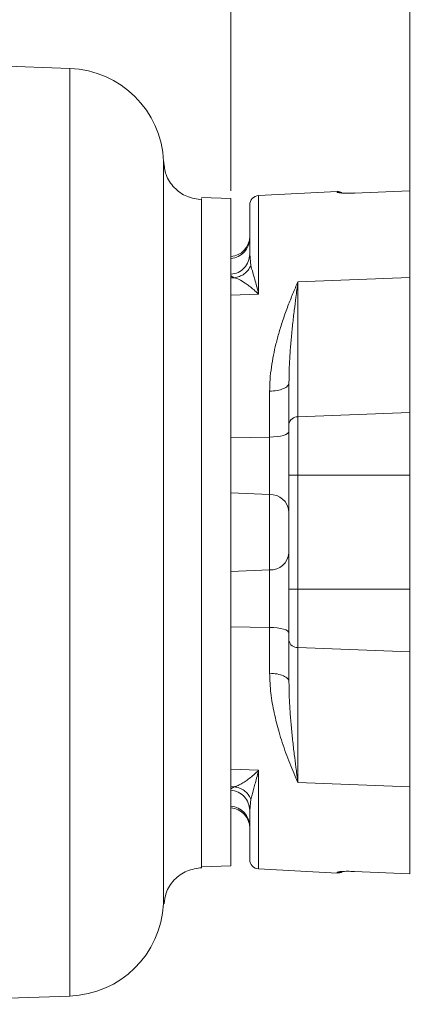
# Model space of a CAD drawing. Header units: inches. Extents: x 0.3 to 33.9, y 0.2 to 21.7.
# Tile 7 of 21: x 10.8 to 13.3, y 7.9 to 14.2. Entities that reach past the tile are written whole.
import ezdxf

# ---------------------------------------------------------------- set-up
doc = ezdxf.new("R2010")
doc.units = ezdxf.units.IN
doc.header["$MEASUREMENT"] = 0
doc.layers.add('SLD-0', color=7, linetype='Continuous', lineweight=15)
doc.styles.add('SLDTEXTSTYLE0', font='TXT', dxfattribs={"width": 0.75})
doc.dimstyles.new('SLDDIMSTYLE0', dxfattribs={"dimtxt": 0.25, "dimasz": 0.13, "dimexe": 0, "dimexo": 0.0625, "dimgap": 0.0625, "dimtad": 0, "dimtih": 1, "dimtoh": 1, "dimdec": 4, "dimrnd": 1e-09, "dimzin": 12, "dimdsep": 46, "dimtxsty": 'SLDTEXTSTYLE0', "dimsah": 1, "dimcen": 0.09, "dimadec": 0, "dimazin": 3, "dimtfac": 1, "dimtdec": 4, "dimtofl": 0, "dimtmove": 0, "dimatfit": 3, "dimfxl": 1, "dimfrac": 2, "dimtolj": 1, "dimtzin": 12, "dimarcsym": 0})

# ---------------------------------------------------------------- blocks, each defined once
blk = doc.blocks.new('*D19')
at = {"layer": 'SLD-0'}
for p, q in [((13.2797, 11.369), (13.2797, 16.4442)), ((9.9466, 16.356), (9.8958, 16.356)), ((9.8958, 16.356), (9.8958, 15.9592)), ((10.9048, 16.356), (10.9556, 16.356)), ((10.9556, 16.356), (10.9556, 15.9592)), ((7.5717, 16.3192), (9.807, 16.3192)), ((13.2797, 16.3192), (11.0444, 16.3192)), ((9.8958, 15.9592), (9.9466, 15.9592)), ((10.9556, 15.9592), (10.9048, 15.9592))]:
    blk.add_line(p, q, dxfattribs=at)
for points in [[(7.5717, 16.3192), (7.7017, 16.2992), (7.7017, 16.3392)], [(13.2797, 16.3192), (13.1497, 16.3392), (13.1497, 16.2992)]]:
    blk.add_solid(points, dxfattribs=at)
at = {"layer": 'SLD-0', "char_height": 0.25, "attachment_point": 1, "style": 'SLDTEXTSTYLE0'}
for s, insert in [('5.71', (10.0009, 16.7291, 0.0039)), ('145.0', (10.0101, 16.2814, 0.0039))]:
    blk.add_mtext(s, dxfattribs=dict(at, insert=insert))
blk = doc.blocks.new('*D21')
at = {"layer": 'SLD-0'}
for p, q in [((7.5717, 14.0858), (7.5717, 15.2631)), ((12.1397, 13.1329), (12.1397, 15.2631)), ((7.5717, 15.1381), (9.237, 15.1381)), ((9.3766, 15.1749), (9.3258, 15.1749)), ((9.3258, 15.1749), (9.3258, 14.7781)), ((10.3348, 15.1749), (10.3856, 15.1749)), ((10.3856, 15.1749), (10.3856, 14.7781)), ((12.1397, 15.1381), (10.4744, 15.1381)), ((9.3258, 14.7781), (9.3766, 14.7781)), ((10.3856, 14.7781), (10.3348, 14.7781))]:
    blk.add_line(p, q, dxfattribs=at)
for points in [[(7.5717, 15.1381), (7.7017, 15.1181), (7.7017, 15.1581)], [(12.1397, 15.1381), (12.0097, 15.1581), (12.0097, 15.1181)]]:
    blk.add_solid(points, dxfattribs=at)
at = {"layer": 'SLD-0', "char_height": 0.25, "attachment_point": 1, "style": 'SLDTEXTSTYLE0'}
for s, insert in [('4.57', (9.4309, 15.548, 0.1867)), ('116.0', (9.4401, 15.1003, 0.1867))]:
    blk.add_mtext(s, dxfattribs=dict(at, insert=insert))

msp = doc.modelspace()

# ---------------------------------------------------------------- linework, layer by layer
at = {"color": 7, "linetype": 'Continuous', "lineweight": 15}
for p, q in [((11.11337, 13.91209), (7.57173, 14.03577)), ((12.81659, 13.12805), (12.31659, 13.10185)), ((13.27973, 13.13263), (12.92613, 13.11801)), ((13.28289, 13.13274), (13.27973, 13.13261)), ((13.27973, 12.57909), (13.27973, 13.13263)), ((12.13988, 13.08293), (11.95174, 13.0895)), ((12.26743, 12.65639), (12.25973, 12.72884)), ((12.13973, 12.59114), (12.16091, 12.57862)), ((12.13973, 12.57751), (12.16091, 12.57862)), ((12.56659, 12.55147), (13.27973, 12.57909)), ((13.27973, 12.57909), (13.27973, 11.71834)), ((12.13973, 12.46672), (12.13973, 12.52532)), ((12.56659, 12.55147), (12.56659, 11.69072)), ((12.31659, 12.47328), (12.13973, 12.46672)), ((12.13973, 11.55832), (12.13973, 12.46672)), ((12.50973, 11.9086), (12.50973, 11.64644)), ((12.38654, 11.56197), (12.38654, 11.85434)), ((12.56659, 11.69072), (13.27973, 11.71834)), ((12.56659, 11.69072), (12.56659, 11.319)), ((13.27973, 11.71834), (13.27973, 11.319)), ((12.13973, 11.55832), (12.38654, 11.56197)), ((12.13973, 11.47467), (12.13973, 11.55832)), ((12.38654, 11.19603), (12.38654, 11.56197)), ((12.56659, 11.319), (12.50973, 11.319)), ((12.50973, 10.59253), (12.50973, 11.319)), ((13.27973, 11.319), (12.56659, 11.319)), ((12.56659, 11.319), (12.56659, 10.59253)), ((13.27973, 11.319), (13.27973, 10.59253)), ((12.13973, 11.20674), (12.38654, 11.19603)), ((12.38654, 10.7155), (12.38654, 11.19603)), ((12.13973, 10.7048), (12.38654, 10.7155)), ((12.38654, 10.34956), (12.38654, 10.7155)), ((12.56659, 10.59253), (12.50973, 10.59253)), ((13.27973, 10.59253), (12.56659, 10.59253)), ((12.56659, 10.59253), (12.56659, 10.22082)), ((13.27973, 10.59253), (13.27973, 10.19319)), ((12.13973, 10.35321), (12.13973, 10.43686)), ((12.13973, 10.35321), (12.38654, 10.34956)), ((12.13973, 9.44481), (12.13973, 10.35321)), ((12.38654, 10.0572), (12.38654, 10.34956)), ((12.50973, 10.00293), (12.50973, 10.2651)), ((13.27973, 10.19319), (12.56659, 10.22082)), ((12.56659, 10.22082), (12.56659, 9.36006)), ((13.27973, 10.19319), (13.27973, 9.33244)), ((12.13973, 9.44481), (12.31659, 9.43826)), ((12.13973, 9.38621), (12.13973, 9.44481)), ((13.27973, 9.33244), (12.56659, 9.36006)), ((12.13973, 9.33402), (12.16091, 9.33292)), ((12.13973, 9.32039), (12.16091, 9.33292)), ((13.27973, 8.77891), (13.27973, 9.33244)), ((12.25973, 9.18269), (12.26743, 9.25514)), ((11.95174, 8.82204), (12.13988, 8.82861)), ((12.31659, 8.80968), (12.81659, 8.78348)), ((12.92613, 8.79353), (13.27973, 8.77891)), ((9.59862, 7.94655), (11.11337, 7.99944))]:
    msp.add_line(p, q, dxfattribs=at)
at = {"color": 8, "linetype": 'Continuous', "lineweight": 15}
for p, q in [((11.11337, 10.95577), (11.11337, 13.91209)), ((12.81659, 13.12361), (12.81659, 13.12805)), ((12.31659, 13.10185), (12.31659, 12.47328)), ((11.11337, 7.99944), (11.11337, 10.95577)), ((12.31659, 9.43826), (12.31659, 8.80968)), ((12.81659, 8.78348), (12.81659, 8.78792))]:
    msp.add_line(p, q, dxfattribs=at)
at = {"color": 7, "linetype": 'Continuous', "lineweight": 15, "flags": 128}
for points in [[(12.50973, 11.59858), (12.5074, 11.59166), (12.50048, 11.58499), (12.48922, 11.57881), (12.47403, 11.57334), (12.45545, 11.56878), (12.43416, 11.56529), (12.41091, 11.56299), (12.38654, 11.56197)], [(12.50973, 10.31295), (12.5074, 10.31987), (12.50048, 10.32654), (12.48922, 10.33272), (12.47403, 10.33819), (12.45545, 10.34275), (12.43416, 10.34625), (12.41091, 10.34854), (12.38654, 10.34956)]]:
    msp.add_lwpolyline(points, dxfattribs=at)
at = {"color": 7, "linetype": 'Continuous', "lineweight": 15}
for centre, radius, start, end in [((11.09173, 13.29247), 0.62, 2.451026, 88), ((12.81973, 13.06813), 0.06, 62.34907, 93), ((12.31973, 13.04193), 0.06, 93, 180), ((12.12973, 12.84223), 0.13, 274.411726, 0), ((12.13023, 12.8304), 0.1295, 274.20822, 359.832407), ((12.56208, 11.63787), 0.05304, 85.11581, 170.705413), ((12.39124, 11.07707), 0.11905, 5.540499, 92.263755), ((12.39124, 10.83446), 0.11905, 267.736245, 354.459501), ((12.56208, 10.27366), 0.05304, 189.294587, 274.88419), ((12.13023, 9.08113), 0.1295, 0.167593, 85.79178), ((12.12973, 9.0693), 0.13, 0, 85.588274), ((12.31973, 8.8696), 0.06, 180, 267), ((12.81973, 8.8434), 0.06, 267, 299.160939), ((11.09173, 8.61907), 0.62, 272, 356.993979)]:
    msp.add_arc(centre, radius, start, end, dxfattribs=at)
for points, knots in [([(11.71088, 8.58653), (11.71088, 8.58651), (11.71088, 8.58485), (11.71089, 8.59018), (11.7109, 8.60054), (11.71091, 8.61817), (11.7109, 8.63768), (11.7109, 8.65722), (11.71089, 8.67679), (11.71089, 8.70113), (11.71088, 8.73102), (11.71086, 8.76705), (11.71085, 8.80746), (11.71084, 8.84929), (11.71084, 8.88888), (11.71083, 8.9251), (11.71083, 8.957), (11.71084, 8.98234), (11.71084, 9.00277), (11.71085, 9.02034), (11.71085, 9.03904), (11.71086, 9.05892), (11.71087, 9.08002), (11.71088, 9.10238), (11.71089, 9.1246), (11.71091, 9.15012), (11.71092, 9.17735), (11.71094, 9.20935), (11.71096, 9.24406), (11.71099, 9.30559), (11.71102, 9.39107), (11.71106, 9.49726), (11.71108, 9.59844), (11.71109, 9.70121), (11.71109, 9.81101), (11.71108, 9.92977), (11.71106, 10.02927), (11.71103, 10.10858), (11.71101, 10.16764), (11.71099, 10.23755), (11.71096, 10.31322), (11.71094, 10.38587), (11.71092, 10.43476), (11.71091, 10.46205), (11.7109, 10.47368), (11.7109, 10.48332), (11.7109, 10.49095), (11.71088, 10.53604), (11.71086, 10.61408), (11.71083, 10.72944), (11.71083, 10.84222), (11.71085, 10.96086), (11.71089, 11.08081), (11.71094, 11.20178), (11.711, 11.3397), (11.71107, 11.48399), (11.71112, 11.62898), (11.71116, 11.75103), (11.71119, 11.86662), (11.7112, 11.98103), (11.71119, 12.09887), (11.71118, 12.2128), (11.71114, 12.32368), (11.7111, 12.42084), (11.71105, 12.52505), (11.71099, 12.61729), (11.71094, 12.70213), (11.7109, 12.76495), (11.71087, 12.82265), (11.71084, 12.87723), (11.71083, 12.92879), (11.71083, 12.97733), (11.71085, 13.02315), (11.71087, 13.06598), (11.7109, 13.10669), (11.71095, 13.15233), (11.71101, 13.19926), (11.71107, 13.24279), (11.71112, 13.27726), (11.71115, 13.3014), (11.71116, 13.31483), (11.71116, 13.31655), (11.71116, 13.31715)], [0, 0, 0, 0, 0.0002139, 0.0184679, 0.0362487, 0.0535574, 0.0689702, 0.0782829, 0.0886694, 0.1001299, 0.1126647, 0.1262742, 0.1407102, 0.1535862, 0.1649017, 0.1746562, 0.1828492, 0.1894805, 0.1934456, 0.1975938, 0.2019252, 0.2064397, 0.2111372, 0.2160176, 0.2210809, 0.2254062, 0.2321108, 0.2379019, 0.2447496, 0.2526534, 0.2734526, 0.2920421, 0.3084252, 0.3244541, 0.3421306, 0.360274, 0.3788865, 0.3865245, 0.3950816, 0.4045583, 0.4166092, 0.4272952, 0.4351667, 0.4370591, 0.4386733, 0.4400093, 0.441067, 0.4418464, 0.4587361, 0.4732846, 0.4891292, 0.5047192, 0.5215449, 0.5379319, 0.5541018, 0.5781789, 0.5977919, 0.6152477, 0.6305503, 0.6482964, 0.6662659, 0.6844615, 0.7019909, 0.7202827, 0.7336104, 0.7567206, 0.7711139, 0.7831366, 0.7950872, 0.8079774, 0.8198421, 0.8317669, 0.8446435, 0.8568636, 0.8690308, 0.8829516, 0.9039419, 0.9246095, 0.9459131, 0.9675336, 0.9885259, 1, 1, 1, 1]), ([(11.71116, 13.31906), (11.71116, 13.3191), (11.71116, 13.32024), (11.71115, 13.31823), (11.71114, 13.31629)], [0, 0, 0, 0, 0.0324791, 1, 1, 1, 1]), ([(11.95494, 13.0757), (11.92212, 13.08031), (11.85659, 13.08952), (11.77486, 13.14894), (11.72161, 13.22897), (11.71522, 13.28953), (11.71229, 13.31735)], [0, 0, 0, 0, 0.2605514, 0.5202673, 0.7795274, 1, 1, 1, 1]), ([(12.92613, 13.11801), (12.91148, 13.1176), (12.882, 13.11678), (12.8461, 13.11814), (12.82136, 13.12065), (12.81818, 13.12262), (12.81659, 13.12361)], [0, 0, 0, 0, 0.2463952, 0.4954856, 0.7468673, 1, 1, 1, 1]), ([(12.92613, 13.11801), (12.92649, 13.11843), (12.92691, 13.11895), (12.9274, 13.11786), (12.92748, 13.11767)], [0, 0, 0, 0, 0.8271333, 1, 1, 1, 1]), ([(13.27973, 13.13263), (13.27973, 13.13281), (13.27973, 13.13318), (13.27973, 13.13314), (13.27973, 13.13294), (13.27973, 13.13261), (13.27973, 13.13257)], [0, 0, 0, 0, 0.3163272, 0.6326367, 0.9489319, 1, 1, 1, 1]), ([(11.95174, 13.08357), (11.95174, 13.07642), (11.95174, 13.06091), (11.95174, 12.93841), (11.95174, 12.7417), (11.95174, 12.47417), (11.95174, 12.14887), (11.95174, 11.77757), (11.95174, 11.37472), (11.95174, 10.95577), (11.95174, 10.53682), (11.95174, 10.13395), (11.95174, 9.76272), (11.95174, 9.43716), (11.95174, 9.1706), (11.95174, 8.97024), (11.95174, 8.85518), (11.95174, 8.80841), (11.95174, 8.82379), (11.95174, 8.82474)], [0, 0, 0, 0, 0.0537237, 0.1165325, 0.1793413, 0.2421501, 0.3049589, 0.3677677, 0.4305765, 0.4933853, 0.5561941, 0.619003, 0.6818118, 0.7446206, 0.8074294, 0.8702382, 0.933047, 0.9958558, 1, 1, 1, 1]), ([(12.13973, 13.08293), (12.13973, 13.07942), (12.13973, 13.0724), (12.13973, 13.01589), (12.13973, 12.92675), (12.13973, 12.80318), (12.13973, 12.6482), (12.13973, 12.46418), (12.13973, 12.25447), (12.13973, 12.02217), (12.13973, 11.79259), (12.13973, 11.63629), (12.13973, 11.56862)], [0, 0, 0, 0, 0.1024219, 0.2048439, 0.3072658, 0.4096877, 0.5121096, 0.6145316, 0.7169535, 0.8193754, 0.9217973, 1, 1, 1, 1]), ([(12.25973, 13.04193), (12.25973, 13.04013), (12.25973, 13.03654), (12.25973, 13.0076), (12.25973, 12.96233), (12.25973, 12.89987), (12.25973, 12.82344), (12.25973, 12.76022), (12.25973, 12.72884)], [0, 0, 0, 0, 0.1707645, 0.34076322, 0.5098055, 0.67555051, 0.83899314, 1, 1, 1, 1]), ([(12.16091, 12.57862), (12.17211, 12.5805), (12.19451, 12.58426), (12.22495, 12.60134), (12.25077, 12.62533), (12.26187, 12.64604), (12.26742, 12.65639)], [0, 0, 0, 0, 0.2500489, 0.5000012, 0.7499528, 1, 1, 1, 1]), ([(12.26743, 12.65639), (12.27028, 12.64545), (12.27654, 12.62144), (12.28822, 12.5801), (12.30179, 12.53064), (12.31118, 12.49426), (12.31659, 12.47328)], [0, 0, 0, 0, 0.2262674, 0.4966535, 0.7096305, 1, 1, 1, 1]), ([(12.31659, 12.47328), (12.30604, 12.48323), (12.28595, 12.50218), (12.25696, 12.52564), (12.22531, 12.54835), (12.19095, 12.56868), (12.17086, 12.57532), (12.16091, 12.57862)], [0, 0, 0, 0, 0.1808583, 0.3443457, 0.5067037, 0.7555034, 1, 1, 1, 1]), ([(12.38654, 11.85434), (12.38713, 11.87936), (12.38837, 11.93145), (12.39728, 12.00811), (12.41021, 12.08385), (12.42687, 12.15829), (12.44742, 12.23453), (12.4731, 12.31579), (12.50259, 12.39782), (12.53439, 12.4778), (12.55586, 12.52692), (12.56659, 12.55147)], [0, 0, 0, 0, 0.0939217, 0.1954856, 0.2957052, 0.393918, 0.4992938, 0.6170998, 0.7495466, 0.8747972, 1, 1, 1, 1]), ([(12.50973, 11.9086), (12.51012, 11.93871), (12.51094, 12.00183), (12.51638, 12.09482), (12.52386, 12.1885), (12.53306, 12.28068), (12.54313, 12.36886), (12.55438, 12.45964), (12.56223, 12.51864), (12.56659, 12.55147)], [0, 0, 0, 0, 0.132672, 0.2781478, 0.4186545, 0.5616424, 0.7079646, 0.8375113, 1, 1, 1, 1]), ([(12.50973, 11.319), (12.50973, 11.34938), (12.50973, 11.41082), (12.50973, 11.49912), (12.50973, 11.58056), (12.50973, 11.62464), (12.50973, 11.64644)], [0, 0, 0, 0, 0.2472788, 0.5, 0.7527212, 1, 1, 1, 1]), ([(12.13973, 11.54803), (12.13973, 11.53416), (12.13973, 11.43267), (12.13973, 11.23361), (12.13973, 11.04838), (12.13973, 10.95577)], [0, 0, 0, 0, 0.0733425, 0.5366712, 1, 1, 1, 1]), ([(12.13973, 10.95577), (12.13973, 10.86315), (12.13973, 10.67792), (12.13973, 10.47886), (12.13973, 10.37738), (12.13973, 10.36351)], [0, 0, 0, 0, 0.4633288, 0.9266575, 1, 1, 1, 1]), ([(12.50973, 10.2651), (12.50973, 10.28689), (12.50973, 10.33097), (12.50973, 10.41241), (12.50973, 10.50072), (12.50973, 10.56215), (12.50973, 10.59253)], [0, 0, 0, 0, 0.2472788, 0.5, 0.7527212, 1, 1, 1, 1]), ([(12.13973, 10.34291), (12.13973, 10.27524), (12.13973, 10.11894), (12.13973, 9.88936), (12.13973, 9.65707), (12.13973, 9.44735), (12.13973, 9.26333), (12.13973, 9.10835), (12.13973, 8.98478), (12.13973, 8.89564), (12.13973, 8.83914), (12.13973, 8.83211), (12.13973, 8.8286)], [0, 0, 0, 0, 0.0782027, 0.1806246, 0.2830465, 0.3854684, 0.4878904, 0.5903123, 0.6927342, 0.7951561, 0.8975781, 1, 1, 1, 1]), ([(12.56659, 9.36006), (12.55768, 9.3804), (12.54027, 9.42012), (12.51468, 9.483), (12.49011, 9.54782), (12.4673, 9.61384), (12.44109, 9.69804), (12.41476, 9.80163), (12.39176, 9.92752), (12.38826, 10.01452), (12.38654, 10.0572)], [0, 0, 0, 0, 0.1040093, 0.2030717, 0.3052394, 0.4076888, 0.500784, 0.672408, 0.8392831, 1, 1, 1, 1]), ([(12.56659, 9.36006), (12.56223, 9.39289), (12.55438, 9.4519), (12.54313, 9.54268), (12.53306, 9.63085), (12.52386, 9.72303), (12.51638, 9.81672), (12.51094, 9.9097), (12.51012, 9.97283), (12.50973, 10.00293)], [0, 0, 0, 0, 0.1624902, 0.2920364, 0.4383593, 0.5813472, 0.7218532, 0.8673288, 1, 1, 1, 1]), ([(12.16091, 9.33292), (12.16713, 9.3348), (12.17982, 9.33863), (12.20361, 9.35041), (12.22952, 9.36617), (12.25698, 9.38591), (12.28594, 9.40935), (12.30604, 9.4283), (12.31659, 9.43826)], [0, 0, 0, 0, 0.1583291, 0.3227453, 0.4934679, 0.6557051, 0.8192095, 1, 1, 1, 1]), ([(12.31659, 9.43826), (12.31215, 9.42096), (12.30418, 9.38994), (12.29314, 9.34938), (12.28327, 9.3138), (12.27436, 9.28198), (12.26962, 9.26364), (12.26743, 9.25514)], [0, 0, 0, 0, 0.2383577, 0.4273483, 0.616856, 0.8225683, 1, 1, 1, 1]), ([(12.26743, 9.25514), (12.26187, 9.2655), (12.25077, 9.2862), (12.22494, 9.31019), (12.19451, 9.32727), (12.17211, 9.33104), (12.16091, 9.33292)], [0, 0, 0, 0, 0.25004216, 0.5, 0.74995784, 1, 1, 1, 1]), ([(12.25973, 9.18269), (12.25973, 9.15132), (12.25973, 9.08808), (12.25973, 9.01166), (12.25973, 8.9492), (12.25973, 8.90393), (12.25973, 8.875), (12.25973, 8.8714), (12.25973, 8.8696)], [0, 0, 0, 0, 0.1610149, 0.3244657, 0.4901945, 0.6592526, 0.8292508, 1, 1, 1, 1]), ([(11.71471, 8.58701), (11.71731, 8.61042), (11.72356, 8.6667), (11.77492, 8.74319), (11.85642, 8.8033), (11.92209, 8.8126), (11.95494, 8.81726)], [0, 0, 0, 0, 0.1920023, 0.4615613, 0.7306835, 1, 1, 1, 1]), ([(12.81659, 8.78792), (12.81818, 8.78891), (12.82136, 8.79089), (12.8461, 8.79339), (12.882, 8.79476), (12.91148, 8.79394), (12.92613, 8.79353)], [0, 0, 0, 0, 0.2531327, 0.5045144, 0.7536048, 1, 1, 1, 1]), ([(12.92613, 8.79353), (12.92649, 8.7931), (12.92691, 8.79258), (12.9274, 8.79367), (12.92748, 8.79386)], [0, 0, 0, 0, 0.8271333, 1, 1, 1, 1])]:
    msp.add_open_spline(points, degree=3, knots=knots, dxfattribs=at)
at = {"color": 8, "linetype": 'Continuous', "lineweight": 15}
for points, knots in [([(12.81659, 13.12361), (12.82065, 13.12356), (12.82875, 13.12347), (12.83873, 13.1211), (12.84409, 13.1183), (12.84585, 13.11738)], [0, 0, 0, 0, 0.4016367, 0.8032734, 1, 1, 1, 1]), ([(12.81659, 8.78792), (12.82065, 8.78797), (12.82875, 8.78807), (12.83873, 8.79043), (12.84409, 8.79323), (12.84585, 8.79415)], [0, 0, 0, 0, 0.4016369, 0.8032737, 1, 1, 1, 1])]:
    msp.add_open_spline(points, degree=3, knots=knots, dxfattribs=at)
at = {"color": 7, "linetype": 'Continuous', "lineweight": 15}
for points in [[(12.13973, 12.60006), (12.15575, 12.60305), (12.18778, 12.60902), (12.22713, 12.63925), (12.25444, 12.68056), (12.25797, 12.71275), (12.25973, 12.72884)], [(12.38654, 11.85434), (12.40288, 11.85546), (12.43558, 11.8577), (12.47609, 11.87038), (12.50426, 11.88795), (12.50791, 11.90172), (12.50973, 11.9086)], [(12.50973, 10.00293), (12.50791, 10.00982), (12.50426, 10.02358), (12.47609, 10.04115), (12.43558, 10.05383), (12.40288, 10.05608), (12.38654, 10.0572)], [(12.13973, 9.31147), (12.15575, 9.30848), (12.18778, 9.30251), (12.22713, 9.27229), (12.25444, 9.23098), (12.25797, 9.19879), (12.25973, 9.18269)]]:
    msp.add_open_spline(points, degree=3, dxfattribs=at)

# ---------------------------------------------------------------- dimensions: what is measured, and where the dimension line sits
at = {"layer": 'SLD-0'}
for base, p1, p2, picture, middle in [((13.27973, 16.31923), (7.57173, 18.21537), (13.27973, 11.319), '*D19', (10.42573, 16.31923)), ((7.57173, 15.13813), (12.13973, 13.08293), (7.57173, 14.03577), '*D21', (9.85573, 15.13813))]:
    dim = msp.add_linear_dim(base=base, p1=p1, p2=p2, dimstyle='SLDDIMSTYLE0', dxfattribs=at)
    dim.commit()
    dim.dimension.update_dxf_attribs({"geometry": picture, "text_midpoint": middle, "dimtype": 160})

doc.saveas('drawing.dxf')
